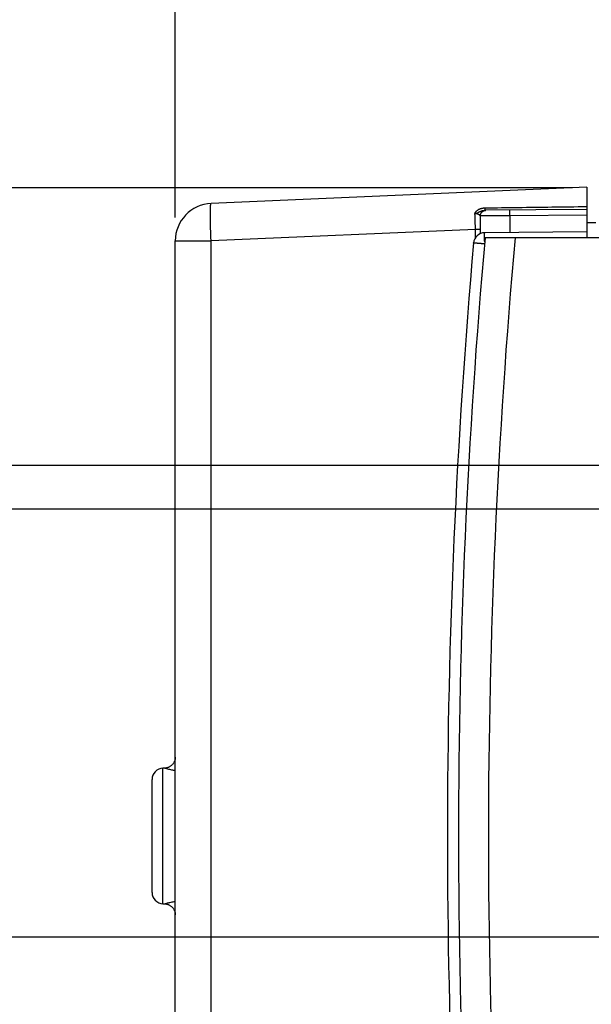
# Model space of a CAD drawing. Header units: inches. Extents: x 0 to 34, y 0 to 22.
# Tile 70 of 111: x 17.2 to 18.7, y 16 to 18.6. Entities that reach past the tile are written whole.
import ezdxf

# ---------------------------------------------------------------- set-up
doc = ezdxf.new("R2010")
doc.units = ezdxf.units.IN
doc.header["$LTSCALE"] = 1.87
doc.header["$MEASUREMENT"] = 0
doc.layers.get('0').update_dxf_attribs({"linetype": 'CONTINUOUS'})
doc.layers.add('DIMENSIONS', color=7, linetype='CONTINUOUS')
doc.styles.get("Standard").update_dxf_attribs({"font": 'txt', "width": 0.8})
doc.dimstyles.new('DIMSTYLE_1', dxfattribs={"dimtxt": 0.125, "dimasz": 0.18, "dimexe": 0.18, "dimexo": 0.0625, "dimgap": 0.09, "dimtad": 0, "dimtih": 1, "dimtoh": 1, "dimdec": 3, "dimzin": 4, "dimdsep": 46, "dimtxsty": 'STANDARD', "dimblk": '_FILLED', "dimblk1": '_FILLED', "dimblk2": '_FILLED', "dimcen": 0.09, "dimadec": 0, "dimazin": 0, "dimtp": 0.01, "dimtm": 0.01, "dimtfac": 1, "dimtdec": 3, "dimtofl": 0, "dimtmove": 0, "dimatfit": 3, "dimldrblk": '_FILLED', "dimfxl": 1, "dimtolj": 1, "dimtzin": 4, "dimarcsym": 0})

# ---------------------------------------------------------------- blocks, each defined once
blk = doc.blocks.new('_FILLED')
at = {"color": 0, "linetype": 'BYBLOCK'}
blk.add_solid([(0, 0), (-1, 0.174), (-1, -0.174)], dxfattribs=at)
blk = doc.blocks.new('*D8')
at = {"layer": 'DIMENSIONS', "color": 2, "linetype": 'CONTINUOUS'}
for p, q in [((16.8623, 18.1566), (16.8623, 18.5166)), ((18.6738, 18.1566), (16.7373, 18.1566)), ((20.2357, 17.4137), (16.7373, 17.4137)), ((16.8623, 17.4137), (16.8623, 17.0537))]:
    blk.add_line(p, q, dxfattribs=at)
at = {"layer": 'DIMENSIONS', "color": 2, "linetype": 'CONTINUOUS', "xscale": 0.18, "yscale": 0.18, "zscale": 0.18}
for p, rotation in [((16.8623, 18.1566), 270), ((16.8623, 17.4137), 90)]:
    blk.add_blockref('_FILLED', p, dxfattribs=dict(at, rotation=rotation))
at = {"layer": 'DIMENSIONS', "color": 2, "linetype": 'CONTINUOUS', "width": 0.8}
for s, p in [('.743', (16.5123, 17.8793)), ('[', (16.5123, 17.6918)), (']', (17.1123, 17.6918)), ('18.87', (16.6123, 17.6918))]:
    blk.add_text(s, height=0.125, dxfattribs=at).set_placement(p)
blk = doc.blocks.new('*D17')
at = {"layer": 'DIMENSIONS', "color": 2, "linetype": 'CONTINUOUS'}
for p, q in [((17.6123, 18.077), (17.6123, 19.7829)), ((19.821, 17.3602), (19.821, 19.7829)), ((17.6123, 19.6579), (18.0385, 19.6579)), ((19.821, 19.6579), (19.3885, 19.6579))]:
    blk.add_line(p, q, dxfattribs=at)
at = {"layer": 'DIMENSIONS', "color": 2, "linetype": 'CONTINUOUS', "xscale": 0.18, "yscale": 0.18, "zscale": 0.18, "rotation": 180}
blk.add_blockref('_FILLED', (17.6123, 19.6579), dxfattribs=at)
at = {"layer": 'DIMENSIONS', "color": 2, "linetype": 'CONTINUOUS', "xscale": 0.18, "yscale": 0.18, "zscale": 0.18}
blk.add_blockref('_FILLED', (19.821, 19.6579), dxfattribs=at)
at = {"layer": 'DIMENSIONS', "color": 2, "linetype": 'CONTINUOUS', "width": 0.8}
for s, p in [('2.209', (18.101, 19.5954)), ('[', (18.726, 19.5954)), ('56.1', (18.826, 19.5954)), (']', (19.226, 19.5954))]:
    blk.add_text(s, height=0.125, dxfattribs=at).set_placement(p)
blk = doc.blocks.new('*D18')
at = {"layer": 'DIMENSIONS', "color": 2, "linetype": 'CONTINUOUS'}
for p, q in [((16.1123, 18.1566), (16.1123, 18.5166)), ((18.4969, 18.1566), (15.9873, 18.1566)), ((19.7585, 17.2977), (15.9873, 17.2977)), ((16.1123, 17.2977), (16.1123, 16.9377))]:
    blk.add_line(p, q, dxfattribs=at)
at = {"layer": 'DIMENSIONS', "color": 2, "linetype": 'CONTINUOUS', "xscale": 0.18, "yscale": 0.18, "zscale": 0.18}
for p, rotation in [((16.1123, 18.1566), 270), ((16.1123, 17.2977), 90)]:
    blk.add_blockref('_FILLED', p, dxfattribs=dict(at, rotation=rotation))
at = {"layer": 'DIMENSIONS', "color": 2, "linetype": 'CONTINUOUS', "width": 0.8}
for s, p in [('.859', (15.7623, 17.7679)), ('[', (15.7623, 17.5804)), (']', (16.3623, 17.5804)), ('21.82', (15.8623, 17.5804))]:
    blk.add_text(s, height=0.125, dxfattribs=at).set_placement(p)
blk = doc.blocks.new('*D19')
at = {"layer": 'DIMENSIONS', "color": 2, "linetype": 'CONTINUOUS'}
for p, q in [((18.6738, 18.1566), (15.2373, 18.1566)), ((15.3623, 18.1566), (15.3623, 17.1986)), ((15.3623, 16.1532), (15.3623, 16.7611)), ((18.9559, 16.1532), (15.2373, 16.1532))]:
    blk.add_line(p, q, dxfattribs=at)
at = {"layer": 'DIMENSIONS', "color": 2, "linetype": 'CONTINUOUS', "xscale": 0.18, "yscale": 0.18, "zscale": 0.18}
for p, rotation in [((15.3623, 18.1566), 90), ((15.3623, 16.1532), 270)]:
    blk.add_blockref('_FILLED', p, dxfattribs=dict(at, rotation=rotation))
at = {"layer": 'DIMENSIONS', "color": 2, "linetype": 'CONTINUOUS', "width": 0.8}
for s, p in [('2.003', (15.0123, 17.0111)), ('[', (15.0123, 16.8236)), (']', (15.6123, 16.8236)), ('50.89', (15.1123, 16.8236))]:
    blk.add_text(s, height=0.125, dxfattribs=at).set_placement(p)
blk = doc.blocks.new('*D20')
at = {"layer": 'DIMENSIONS', "color": 2, "linetype": 'CONTINUOUS'}
for p, q in [((17.6123, 18.077), (17.6123, 19.0329)), ((19.1435, 16.3408), (19.1435, 19.0329)), ((17.6123, 18.9079), (17.2523, 18.9079)), ((19.1435, 18.9079), (19.5035, 18.9079))]:
    blk.add_line(p, q, dxfattribs=at)
at = {"layer": 'DIMENSIONS', "color": 2, "linetype": 'CONTINUOUS', "xscale": 0.18, "yscale": 0.18, "zscale": 0.18}
blk.add_blockref('_FILLED', (17.6123, 18.9079), dxfattribs=at)
at = {"layer": 'DIMENSIONS', "color": 2, "linetype": 'CONTINUOUS', "xscale": 0.18, "yscale": 0.18, "zscale": 0.18, "rotation": 180}
blk.add_blockref('_FILLED', (19.1435, 18.9079), dxfattribs=at)
at = {"layer": 'DIMENSIONS', "color": 2, "linetype": 'CONTINUOUS', "width": 0.8}
for s, p in [('[', (18.3373, 18.8454)), (']', (18.9373, 18.8454)), ('1.531', (17.7123, 18.8454)), ('38.89', (18.4373, 18.8454))]:
    blk.add_text(s, height=0.125, dxfattribs=at).set_placement(p)

msp = doc.modelspace()

# ---------------------------------------------------------------- linework, layer by layer
at = {"color": 7, "linetype": 'CONTINUOUS'}
for p, q in [((18.7123, 18.1582), (17.708, 18.1144)), ((18.7123, 18.1582), (18.7123, 18.0227)), ((18.7123, 18.0987), (18.44, 18.0963)), ((18.7123, 18.0837), (18.5066, 18.0819)), ((18.5066, 18.0819), (18.5066, 18.0369)), ((18.7123, 18.0637), (18.7363, 18.0635)), ((18.4144, 18.0453), (17.708, 18.0145)), ((18.4144, 18.0227), (18.4144, 18.0453)), ((18.4285, 18.0453), (18.4144, 18.0453)), ((18.4285, 18.0342), (18.4285, 18.0453)), ((18.7123, 18.0387), (18.4393, 18.0363)), ((17.6123, 14.833), (17.6123, 18.0145)), ((17.6123, 18.0145), (17.708, 18.0145)), ((17.708, 14.833), (17.708, 18.0145)), ((20.3635, 18.0227), (18.4401, 18.0227)), ((17.5793, 16.2427), (17.5793, 16.6047)), ((17.5503, 16.2727), (17.5503, 16.5747)), ((17.5793, 16.2427), (17.5793, 16.2427))]:
    msp.add_line(p, q, dxfattribs=at)
for points in [[(17.6123, 16.6348), (17.6123, 16.6335), (17.6122, 16.6318), (17.612, 16.6302), (17.6117, 16.6286), (17.6113, 16.6271), (17.6109, 16.6255), (17.6103, 16.624), (17.6097, 16.6225), (17.609, 16.621), (17.6082, 16.6196), (17.6073, 16.6183), (17.6064, 16.6169), (17.6054, 16.6157), (17.6043, 16.6144), (17.6032, 16.6133), (17.602, 16.6122), (17.6008, 16.6112), (17.5995, 16.6102), (17.5981, 16.6093), (17.5967, 16.6085), (17.5953, 16.6078), (17.5938, 16.6071), (17.5923, 16.6065), (17.5907, 16.606), (17.5892, 16.6056), (17.5876, 16.6053), (17.586, 16.6051), (17.5844, 16.6049), (17.5828, 16.6048), (17.5813, 16.6049)], [(17.5813, 16.2426), (17.5828, 16.2426), (17.5844, 16.2425), (17.586, 16.2423), (17.5876, 16.2421), (17.5892, 16.2418), (17.5907, 16.2414), (17.5923, 16.2409), (17.5938, 16.2403), (17.5953, 16.2396), (17.5967, 16.2389), (17.5981, 16.2381), (17.5995, 16.2372), (17.6008, 16.2362), (17.602, 16.2352), (17.6032, 16.2341), (17.6043, 16.233), (17.6054, 16.2318), (17.6064, 16.2305), (17.6073, 16.2292), (17.6082, 16.2278), (17.609, 16.2264), (17.6097, 16.2249), (17.6103, 16.2234), (17.6109, 16.2219), (17.6113, 16.2203), (17.6117, 16.2188), (17.612, 16.2172), (17.6122, 16.2156), (17.6123, 16.214), (17.6123, 16.2126)]]:
    msp.add_lwpolyline(points, dxfattribs=at)
for centre, radius, start, end in [((17.7123, 18.0145), 0.1, 92.5, 180), ((18.4396, 18.0063), 0.03, 90.5, 174.9474), ((36.3397, 16.4237), 18, 174.94741, 185.05259), ((36.4493, 16.4232), 18.08, 174.92453, 185.07547), ((36.4493, 16.4232), 18, 174.90191, 185.09809), ((17.5803, 16.5747), 0.03, 92, 180), ((17.5803, 16.2727), 0.03, 180, 268)]:
    msp.add_arc(centre, radius, start, end, dxfattribs=at)
for points, knots in [([(17.708, 18.0145), (17.7079, 18.0158), (17.7078, 18.0185), (17.7076, 18.0225), (17.7075, 18.0265), (17.7073, 18.0304), (17.7072, 18.0344), (17.7071, 18.0383), (17.7069, 18.0422), (17.7068, 18.046), (17.7067, 18.0498), (17.7066, 18.0535), (17.7065, 18.0572), (17.7065, 18.0608), (17.7064, 18.0643), (17.7063, 18.0678), (17.7063, 18.0711), (17.7062, 18.0744), (17.7062, 18.0775), (17.7062, 18.0806), (17.7062, 18.0836), (17.7062, 18.0864), (17.7062, 18.0891), (17.7062, 18.0917), (17.7062, 18.0942), (17.7063, 18.0966), (17.7063, 18.0988), (17.7064, 18.1009), (17.7065, 18.1028), (17.7065, 18.1046), (17.7066, 18.1063), (17.7067, 18.1078), (17.7068, 18.1091), (17.7069, 18.1103), (17.7071, 18.1114), (17.7072, 18.1123), (17.7073, 18.113), (17.7075, 18.1136), (17.7076, 18.114), (17.7078, 18.1143), (17.7079, 18.1144), (17.708, 18.1144)], [0, 0, 0, 0, 0.040141, 0.080215, 0.120156, 0.1599, 0.199382, 0.238539, 0.277309, 0.315627, 0.353432, 0.390664, 0.427262, 0.463167, 0.498321, 0.532668, 0.566152, 0.598719, 0.630316, 0.660893, 0.690401, 0.718792, 0.746021, 0.772044, 0.796819, 0.820306, 0.842469, 0.863272, 0.882683, 0.90067, 0.917207, 0.932268, 0.945832, 0.95788, 0.968396, 0.977371, 0.984802, 0.990697, 0.995088, 0.998073, 1, 1, 1, 1]), ([(18.4134, 18.0874), (18.4134, 18.0875), (18.4134, 18.0875), (18.4134, 18.0876), (18.4134, 18.0878), (18.4135, 18.0879), (18.4135, 18.088), (18.4136, 18.0882), (18.4136, 18.0884), (18.4137, 18.0886), (18.4137, 18.0887), (18.4138, 18.0889), (18.4138, 18.0891), (18.4139, 18.0893), (18.414, 18.0895), (18.4141, 18.0897), (18.4142, 18.09), (18.4144, 18.0903), (18.4145, 18.0906), (18.4147, 18.0909), (18.4149, 18.0912), (18.4152, 18.0916), (18.4155, 18.092), (18.4158, 18.0924), (18.4162, 18.0929), (18.4166, 18.0934), (18.4171, 18.094), (18.4177, 18.0946), (18.4184, 18.0953), (18.4193, 18.096), (18.4202, 18.0967), (18.4214, 18.0975), (18.4226, 18.0983), (18.4239, 18.099), (18.4254, 18.0997), (18.4269, 18.1003), (18.4284, 18.1009), (18.43, 18.1014), (18.4317, 18.1018), (18.4335, 18.1022), (18.4352, 18.1025), (18.4371, 18.1027), (18.4389, 18.1028), (18.4401, 18.1029), (18.4408, 18.1029)], [0, 0, 0, 0, 0.002792, 0.00612, 0.009785, 0.013804, 0.018314, 0.023491, 0.028996, 0.034446, 0.039841, 0.045299, 0.051019, 0.05721, 0.064082, 0.071739, 0.080151, 0.089285, 0.099206, 0.110069, 0.122033, 0.13526, 0.149913, 0.166179, 0.184256, 0.204346, 0.226752, 0.252032, 0.280795, 0.313513, 0.350279, 0.39106, 0.435029, 0.480812, 0.527643, 0.575682, 0.625095, 0.675804, 0.727659, 0.780532, 0.834317, 0.888904, 0.944136, 1, 1, 1, 1]), ([(18.4134, 18.0874), (18.4136, 18.0874), (18.4141, 18.0874), (18.4147, 18.0877), (18.4153, 18.0878), (18.4159, 18.0879), (18.4164, 18.088), (18.417, 18.0882), (18.4175, 18.0885), (18.4181, 18.0887), (18.4187, 18.089), (18.4194, 18.0894), (18.4202, 18.0898), (18.4211, 18.0903), (18.4221, 18.0908), (18.4233, 18.0915), (18.4246, 18.0921), (18.4261, 18.0929), (18.4278, 18.0936), (18.4295, 18.0943), (18.4311, 18.0949), (18.4327, 18.0953), (18.4343, 18.0957), (18.4357, 18.096), (18.4372, 18.0962), (18.4386, 18.0963), (18.4395, 18.0963), (18.44, 18.0963)], [0, 0, 0, 0, 0.023338, 0.046077, 0.06815, 0.089359, 0.109709, 0.129459, 0.149552, 0.171328, 0.196047, 0.224247, 0.255941, 0.291544, 0.332006, 0.377996, 0.430086, 0.49017, 0.556269, 0.622402, 0.683963, 0.741857, 0.797164, 0.850261, 0.901518, 0.951309, 1, 1, 1, 1]), ([(18.4278, 18.0814), (18.4278, 18.0815), (18.4276, 18.0817), (18.4274, 18.0821), (18.427, 18.0825), (18.4266, 18.0829), (18.4261, 18.0833), (18.4256, 18.0837), (18.4249, 18.0841), (18.4242, 18.0845), (18.4235, 18.0849), (18.4227, 18.0853), (18.4219, 18.0856), (18.4211, 18.0859), (18.4203, 18.0862), (18.4195, 18.0864), (18.4187, 18.0867), (18.4179, 18.0868), (18.4171, 18.087), (18.4164, 18.0871), (18.4156, 18.0872), (18.4149, 18.0873), (18.4141, 18.0874), (18.4136, 18.0874), (18.4134, 18.0874)], [0, 0, 0, 0, 0.024698, 0.052829, 0.084723, 0.120468, 0.16, 0.203106, 0.249466, 0.298685, 0.350235, 0.40324, 0.456771, 0.510457, 0.564078, 0.617135, 0.669008, 0.719491, 0.768697, 0.81677, 0.863806, 0.909925, 0.955304, 1, 1, 1, 1]), ([(18.4144, 18.0453), (18.4144, 18.0466), (18.4144, 18.0492), (18.4144, 18.053), (18.4144, 18.0569), (18.4143, 18.0608), (18.4142, 18.0647), (18.4141, 18.0686), (18.4139, 18.0724), (18.4138, 18.0763), (18.4136, 18.08), (18.4135, 18.0837), (18.4134, 18.0862), (18.4134, 18.0874)], [0, 0, 0, 0, 0.091624, 0.183759, 0.276189, 0.368694, 0.461051, 0.553038, 0.644439, 0.735033, 0.824607, 0.91295, 1, 1, 1, 1]), ([(18.4278, 18.0814), (18.4278, 18.0817), (18.4278, 18.0823), (18.4279, 18.0833), (18.4281, 18.0843), (18.4283, 18.0852), (18.4286, 18.0862), (18.4289, 18.0871), (18.4293, 18.088), (18.4298, 18.0888), (18.4303, 18.0897), (18.4309, 18.0904), (18.4315, 18.0912), (18.4321, 18.0919), (18.4328, 18.0926), (18.4336, 18.0932), (18.4344, 18.0938), (18.4352, 18.0943), (18.436, 18.0948), (18.4369, 18.0952), (18.4378, 18.0955), (18.4388, 18.0958), (18.4395, 18.096), (18.4399, 18.0961), (18.44, 18.0961)], [0, 0, 0, 0, 0.046944, 0.093911, 0.140875, 0.187834, 0.234784, 0.281724, 0.328651, 0.375563, 0.42246, 0.469339, 0.516201, 0.563044, 0.609869, 0.656676, 0.703465, 0.750238, 0.796994, 0.843736, 0.890465, 0.937183, 0.983892, 1, 1, 1, 1]), ([(18.44, 18.0963), (18.44, 18.0963), (18.4401, 18.0964), (18.4401, 18.0965), (18.4402, 18.0966), (18.4403, 18.0969), (18.4403, 18.0971), (18.4404, 18.0975), (18.4404, 18.0979), (18.4405, 18.0983), (18.4405, 18.0988), (18.4406, 18.0994), (18.4406, 18.1), (18.4407, 18.1007), (18.4407, 18.1014), (18.4407, 18.1021), (18.4408, 18.1026), (18.4408, 18.1029)], [0, 0, 0, 0, 0.010914, 0.028129, 0.053583, 0.087755, 0.130735, 0.182455, 0.242762, 0.311445, 0.388242, 0.472851, 0.564931, 0.664108, 0.769974, 0.882092, 1, 1, 1, 1]), ([(18.44, 18.0961), (18.4402, 18.0961), (18.4408, 18.0962), (18.4416, 18.0963), (18.4423, 18.0964), (18.4426, 18.0964)], [0, 0, 0, 0, 0.246751, 0.623385, 1, 1, 1, 1]), ([(18.4408, 18.1029), (18.47, 18.1033), (18.5295, 18.1041), (18.62, 18.1053), (18.6813, 18.1061), (18.7123, 18.1065)], [0, 0, 0, 0, 0.323232, 0.656646, 1, 1, 1, 1]), ([(18.5066, 18.0819), (18.5066, 18.0822), (18.5066, 18.0829), (18.5066, 18.0839), (18.5066, 18.0848), (18.5066, 18.0858), (18.5066, 18.0867), (18.5066, 18.0876), (18.5066, 18.0885), (18.5066, 18.0894), (18.5066, 18.0902), (18.5066, 18.091), (18.5066, 18.0918), (18.5066, 18.0925), (18.5066, 18.0932), (18.5066, 18.0938), (18.5066, 18.0944), (18.5066, 18.0949), (18.5066, 18.0953), (18.5066, 18.0958), (18.5066, 18.0961), (18.5066, 18.0964), (18.5066, 18.0966), (18.5066, 18.0968), (18.5066, 18.0968), (18.5066, 18.0969), (18.5066, 18.0969)], [0, 0, 0, 0, 0.065394, 0.130508, 0.195062, 0.258781, 0.321392, 0.382627, 0.442223, 0.499925, 0.555487, 0.60867, 0.659247, 0.707001, 0.751728, 0.793237, 0.831349, 0.865902, 0.896748, 0.923754, 0.946807, 0.965807, 0.980674, 0.991347, 0.997785, 1, 1, 1, 1]), ([(18.5066, 18.0819), (18.5055, 18.0819), (18.5032, 18.0819), (18.4998, 18.0819), (18.4964, 18.0818), (18.493, 18.0818), (18.4897, 18.0818), (18.4864, 18.0818), (18.4831, 18.0817), (18.4799, 18.0817), (18.4767, 18.0817), (18.4736, 18.0817), (18.4705, 18.0817), (18.4675, 18.0816), (18.4646, 18.0816), (18.4617, 18.0816), (18.459, 18.0816), (18.4563, 18.0816), (18.4537, 18.0815), (18.4512, 18.0815), (18.4488, 18.0815), (18.4466, 18.0815), (18.4444, 18.0815), (18.4423, 18.0815), (18.4404, 18.0814), (18.4386, 18.0814), (18.4369, 18.0814), (18.4354, 18.0814), (18.4339, 18.0814), (18.4327, 18.0814), (18.4315, 18.0814), (18.4305, 18.0814), (18.4296, 18.0814), (18.4289, 18.0814), (18.4283, 18.0814), (18.428, 18.0814), (18.4278, 18.0814)], [0, 0, 0, 0, 0.043356, 0.086636, 0.129752, 0.17262, 0.215154, 0.25727, 0.298885, 0.339917, 0.380296, 0.419961, 0.458851, 0.496896, 0.534028, 0.570171, 0.605255, 0.639217, 0.672, 0.703544, 0.733789, 0.762676, 0.790151, 0.816167, 0.840675, 0.863627, 0.884981, 0.904701, 0.922754, 0.939104, 0.953721, 0.966577, 0.97765, 0.986922, 0.994375, 1, 1, 1, 1]), ([(18.4285, 18.0453), (18.4285, 18.0468), (18.4285, 18.0499), (18.4285, 18.0545), (18.4284, 18.059), (18.4283, 18.0636), (18.4282, 18.0681), (18.4281, 18.0726), (18.428, 18.077), (18.4279, 18.0799), (18.4278, 18.0814)], [0, 0, 0, 0, 0.127325, 0.254579, 0.38146, 0.507667, 0.632901, 0.756881, 0.879339, 1, 1, 1, 1]), ([(18.4393, 18.0123), (18.4393, 18.0125), (18.4393, 18.0131), (18.4392, 18.0143), (18.4392, 18.0159), (18.4392, 18.0174), (18.4392, 18.0189), (18.4392, 18.0204), (18.4392, 18.0218), (18.4392, 18.0231), (18.4392, 18.0245), (18.4392, 18.0257), (18.4392, 18.0269), (18.4392, 18.0281), (18.4392, 18.0292), (18.4392, 18.0302), (18.4392, 18.0311), (18.4392, 18.032), (18.4392, 18.0328), (18.4392, 18.0335), (18.4392, 18.0342), (18.4392, 18.0347), (18.4392, 18.0352), (18.4393, 18.0356), (18.4393, 18.0359), (18.4393, 18.0361), (18.4393, 18.0362), (18.4393, 18.0363), (18.4393, 18.0363)], [0, 0, 0, 0, 0.018834, 0.08451, 0.149205, 0.21273, 0.274899, 0.335528, 0.394441, 0.451464, 0.50643, 0.559178, 0.609554, 0.657409, 0.702604, 0.745005, 0.784489, 0.82094, 0.854251, 0.884324, 0.911072, 0.934416, 0.954288, 0.97063, 0.983396, 0.992551, 0.998075, 1, 1, 1, 1]), ([(18.4388, 18.0064), (18.4384, 18.0064), (18.4375, 18.0065), (18.4361, 18.0066), (18.4345, 18.0067), (18.4329, 18.0069), (18.4314, 18.007), (18.4299, 18.0072), (18.4283, 18.0073), (18.4269, 18.0074), (18.4254, 18.0076), (18.424, 18.0077), (18.4227, 18.0078), (18.4214, 18.0079), (18.4201, 18.008), (18.4189, 18.0081), (18.4178, 18.0082), (18.4167, 18.0083), (18.4157, 18.0084), (18.4148, 18.0085), (18.4139, 18.0086), (18.4132, 18.0086), (18.4124, 18.0087), (18.4118, 18.0088), (18.4113, 18.0088), (18.4108, 18.0089), (18.4104, 18.0089), (18.4101, 18.0089), (18.4099, 18.0089), (18.4098, 18.009), (18.4097, 18.009), (18.4097, 18.009)], [0, 0, 0, 0, 0.036139, 0.091136, 0.145849, 0.200122, 0.253781, 0.306628, 0.358483, 0.409212, 0.458676, 0.506731, 0.55324, 0.598061, 0.641064, 0.682124, 0.721124, 0.75795, 0.792495, 0.824658, 0.854347, 0.881475, 0.905963, 0.92774, 0.946744, 0.962918, 0.976216, 0.986599, 0.994037, 0.998508, 1, 1, 1, 1]), ([(17.6123, 16.5984), (17.6094, 16.5989), (17.6026, 16.6002), (17.5936, 16.602), (17.5857, 16.6045), (17.5814, 16.6048), (17.5793, 16.6047)], [0, 0, 0, 0, 0.26845, 0.614381, 0.816295, 1, 1, 1, 1]), ([(17.5793, 16.2427), (17.5812, 16.2426), (17.5847, 16.2427), (17.5908, 16.2447), (17.5991, 16.2465), (17.6066, 16.248), (17.6114, 16.2489), (17.6123, 16.249)], [0, 0, 0, 0, 0.16661, 0.313446, 0.566276, 0.919697, 1, 1, 1, 1])]:
    msp.add_open_spline(points, degree=3, knots=knots, dxfattribs=at)

# ---------------------------------------------------------------- dimensions: what is measured, and where the dimension line sits
at = {"layer": 'DIMENSIONS', "color": 2, "linetype": 'CONTINUOUS'}
for base, p1, p2, angle, picture, middle in [((17.6123, 19.6579), (19.821, 17.3602), (17.6123, 18.077), 180, '*D17', (18.7135, 19.6579)), ((16.1123, 17.2977), (18.4969, 18.1566), (19.7585, 17.2977), 270, '*D18', (16.1123, 17.7366)), ((16.8623, 18.1566), (20.2357, 17.4137), (18.6738, 18.1566), 90, '*D8', (16.8623, 17.8481)), ((15.3623, 18.1566), (18.9559, 16.1532), (18.6738, 18.1566), 90, '*D19', (15.3623, 16.9799))]:
    dim = msp.add_linear_dim(base=base, p1=p1, p2=p2, angle=angle, dimstyle='DIMSTYLE_1', dxfattribs=at)
    dim.commit()
    dim.dimension.update_dxf_attribs({"geometry": picture, "text_midpoint": middle, "dimtype": 160})
dim = msp.add_linear_dim(base=(19.1435, 18.9079), p1=(17.6123, 18.077), p2=(19.1435, 16.3408), dimstyle='DIMSTYLE_1', dxfattribs=at)
dim.commit()
dim.dimension.update_dxf_attribs({"geometry": '*D20', "text_midpoint": (18.3748, 18.9079), "dimtype": 160})

doc.saveas('drawing.dxf')
